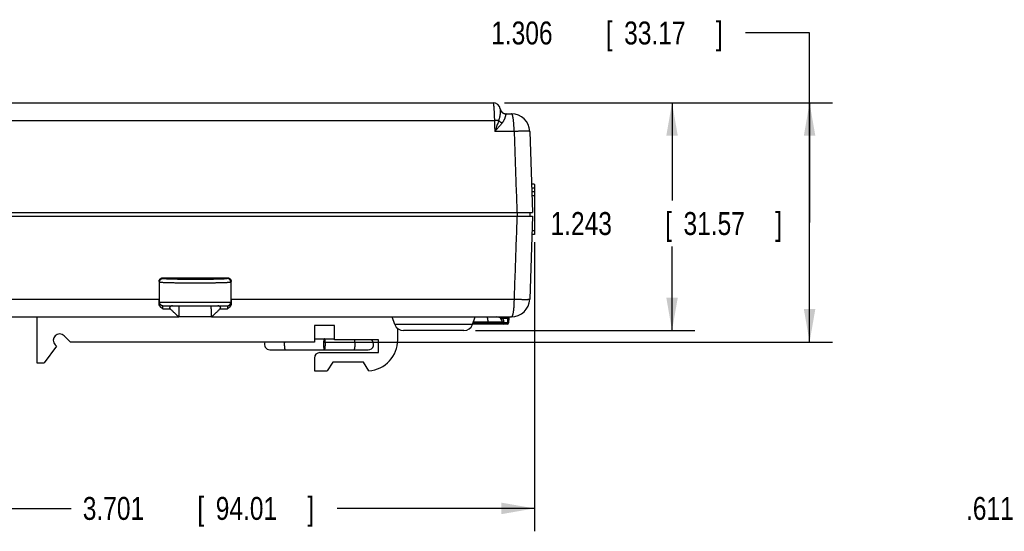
# Model space of a CAD drawing. Header units: inches. Extents: x 0 to 22, y 0 to 17.
# Tile 2 of 21: x 4 to 9.3, y 5.3 to 8.1. Entities that reach past the tile are written whole.
import ezdxf

# ---------------------------------------------------------------- set-up
doc = ezdxf.new("R2010")
doc.units = ezdxf.units.IN
doc.header["$LTSCALE"] = 1.21
doc.header["$MEASUREMENT"] = 0
doc.layers.get('0').update_dxf_attribs({"linetype": 'CONTINUOUS'})
doc.layers.add('DIMENSIONS', color=7, linetype='CONTINUOUS')
doc.styles.get("Standard").update_dxf_attribs({"font": 'txt', "width": 0.8})
doc.dimstyles.new('DIMSTYLE_1', dxfattribs={"dimtxt": 0.125, "dimasz": 0.18, "dimexe": 0.18, "dimexo": 0.0625, "dimgap": 0.09, "dimtad": 0, "dimtih": 1, "dimtoh": 1, "dimdec": 3, "dimzin": 4, "dimdsep": 46, "dimtxsty": 'STANDARD', "dimblk": '_FILLED', "dimblk1": '_FILLED', "dimblk2": '_FILLED', "dimcen": 0.09, "dimadec": 0, "dimazin": 0, "dimtp": 0.01, "dimtm": 0.01, "dimtfac": 1, "dimtdec": 3, "dimtofl": 0, "dimtmove": 0, "dimatfit": 3, "dimldrblk": '_FILLED', "dimfxl": 1, "dimtolj": 1, "dimtzin": 4, "dimarcsym": 0})

# ---------------------------------------------------------------- blocks, each defined once
blk = doc.blocks.new('_FILLED')
at = {"color": 0, "linetype": 'BYBLOCK'}
blk.add_solid([(0, 0), (-1, 0.174), (-1, -0.174)], dxfattribs=at)
blk = doc.blocks.new('*D0')
at = {"layer": 'DIMENSIONS', "color": 2, "linetype": 'CONTINUOUS'}
for p, q in [((3.0599, 6.8938), (3.0599, 5.3166)), ((6.7609, 6.8938), (6.7609, 5.3166)), ((3.0599, 5.4416), (4.2352, 5.4416)), ((6.7609, 5.4416), (5.6852, 5.4416))]:
    blk.add_line(p, q, dxfattribs=at)
at = {"layer": 'DIMENSIONS', "color": 2, "linetype": 'CONTINUOUS', "xscale": 0.18, "yscale": 0.18, "zscale": 0.18, "rotation": 180}
blk.add_blockref('_FILLED', (3.0599, 5.4416), dxfattribs=at)
at = {"layer": 'DIMENSIONS', "color": 2, "linetype": 'CONTINUOUS', "xscale": 0.18, "yscale": 0.18, "zscale": 0.18}
blk.add_blockref('_FILLED', (6.7609, 5.4416), dxfattribs=at)
at = {"layer": 'DIMENSIONS', "color": 2, "linetype": 'CONTINUOUS', "width": 0.8}
for s, p in [('3.701', (4.2977, 5.3791)), ('[', (4.9227, 5.3791)), ('94.01', (5.0227, 5.3791)), (']', (5.5227, 5.3791))]:
    blk.add_text(s, height=0.125, dxfattribs=at).set_placement(p)
blk = doc.blocks.new('*D1')
at = {"layer": 'DIMENSIONS', "color": 2, "linetype": 'CONTINUOUS'}
for p, q in [((6.5972, 7.6546), (7.6359, 7.6546)), ((7.5109, 7.6546), (7.5109, 7.1207)), ((7.5109, 6.4116), (7.5109, 6.8707)), ((6.4387, 6.4116), (7.6359, 6.4116))]:
    blk.add_line(p, q, dxfattribs=at)
at = {"layer": 'DIMENSIONS', "color": 2, "linetype": 'CONTINUOUS', "xscale": 0.18, "yscale": 0.18, "zscale": 0.18}
for p, rotation in [((7.5109, 7.6546), 90), ((7.5109, 6.4116), 270)]:
    blk.add_blockref('_FILLED', p, dxfattribs=dict(at, rotation=rotation))
at = {"layer": 'DIMENSIONS', "color": 2, "linetype": 'CONTINUOUS', "width": 0.8}
for s, p in [('1.243', (6.8484, 6.9332)), ('[', (7.4734, 6.9332)), ('31.57', (7.5734, 6.9332)), (']', (8.0734, 6.9332))]:
    blk.add_text(s, height=0.125, dxfattribs=at).set_placement(p)
blk = doc.blocks.new('*D2')
at = {"layer": 'DIMENSIONS', "color": 2, "linetype": 'CONTINUOUS'}
for p, q in [((8.2609, 8.0352), (7.9123, 8.0352)), ((8.2609, 7.0017), (8.2609, 8.0352)), ((6.5972, 7.6546), (8.3859, 7.6546)), ((8.2609, 7.6546), (8.2609, 7.0017)), ((8.2609, 6.3488), (8.2609, 7.0017)), ((5.6229, 6.3488), (8.3859, 6.3488))]:
    blk.add_line(p, q, dxfattribs=at)
at = {"layer": 'DIMENSIONS', "color": 2, "linetype": 'CONTINUOUS', "xscale": 0.18, "yscale": 0.18, "zscale": 0.18}
for p, rotation in [((8.2609, 7.6546), 90), ((8.2609, 6.3488), 270)]:
    blk.add_blockref('_FILLED', p, dxfattribs=dict(at, rotation=rotation))
at = {"layer": 'DIMENSIONS', "color": 2, "linetype": 'CONTINUOUS', "width": 0.8}
for s, p in [('[', (7.1498, 7.9727)), (']', (7.7498, 7.9727)), ('1.306', (6.5248, 7.9727)), ('33.17', (7.2498, 7.9727))]:
    blk.add_text(s, height=0.125, dxfattribs=at).set_placement(p)
blk = doc.blocks.new('*D8')
at = {"layer": 'DIMENSIONS', "color": 2, "linetype": 'CONTINUOUS'}
for p, q in [((11.4939, 6.943), (11.4939, 5.3166)), ((10.8831, 6.7216), (10.8831, 5.3166)), ((10.8831, 5.4416), (10.4014, 5.4416)), ((11.4939, 5.4416), (11.8539, 5.4416))]:
    blk.add_line(p, q, dxfattribs=at)
at = {"layer": 'DIMENSIONS', "color": 2, "linetype": 'CONTINUOUS', "xscale": 0.18, "yscale": 0.18, "zscale": 0.18}
blk.add_blockref('_FILLED', (10.8831, 5.4416), dxfattribs=at)
at = {"layer": 'DIMENSIONS', "color": 2, "linetype": 'CONTINUOUS', "xscale": 0.18, "yscale": 0.18, "zscale": 0.18, "rotation": 180}
blk.add_blockref('_FILLED', (11.4939, 5.4416), dxfattribs=at)
at = {"layer": 'DIMENSIONS', "color": 2, "linetype": 'CONTINUOUS', "width": 0.8}
for s, p in [('.611', (9.1139, 5.3791)), ('[', (9.6389, 5.3791)), ('15.51', (9.7389, 5.3791)), (']', (10.2389, 5.3791))]:
    blk.add_text(s, height=0.125, dxfattribs=at).set_placement(p)

msp = doc.modelspace()

# ---------------------------------------------------------------- linework, layer by layer
at = {"color": 7, "linetype": 'CONTINUOUS'}
for p, q in [((3.2861, 7.6546), (6.5347, 7.6546)), ((6.6057, 7.5946), (6.635, 7.5946)), ((3.2786, 7.5581), (6.5422, 7.5581)), ((6.6497, 7.4981), (6.5443, 7.4981)), ((6.735, 7.4981), (6.7504, 7.0566)), ((6.745, 7.2122), (6.757, 7.2122)), ((6.7609, 7.2083), (6.7609, 6.9366)), ((6.7609, 7.1886), (6.7458, 7.1886)), ((6.7609, 7.1689), (6.7465, 7.1689)), ((6.7472, 7.1492), (6.7609, 7.1492)), ((3.0704, 7.0566), (6.7504, 7.0566)), ((3.0704, 7.0366), (6.7504, 7.0366)), ((6.6672, 7.0566), (6.6672, 7.0366)), ((6.7504, 7.0366), (6.7346, 6.5831)), ((6.7354, 7.0566), (6.7354, 7.0366)), ((6.7609, 6.9366), (6.7469, 6.9366)), ((6.7609, 6.9563), (6.7476, 6.9563)), ((4.7138, 6.6793), (4.7163, 6.6767)), ((4.7138, 6.6793), (4.7139, 6.5831)), ((4.7163, 6.5666), (4.7163, 6.6767)), ((4.7337, 6.6993), (4.7363, 6.6967)), ((5.1045, 6.6767), (5.107, 6.6793)), ((5.1045, 6.6767), (5.1045, 6.5666)), ((5.1069, 6.5831), (5.107, 6.6793)), ((3.1716, 6.5831), (4.7139, 6.5831)), ((4.7145, 6.5666), (5.1042, 6.5666)), ((5.1045, 6.5666), (5.1063, 6.5666)), ((5.1069, 6.5831), (6.6492, 6.5831)), ((4.7341, 6.5311), (4.7737, 6.5311)), ((4.7345, 6.5466), (5.0863, 6.5466)), ((5.0471, 6.5311), (5.0867, 6.5311)), ((3.1862, 6.4866), (4.8213, 6.4866)), ((4.0469, 6.4866), (4.0469, 6.2366)), ((4.9994, 6.4866), (4.8214, 6.4866)), ((4.9995, 6.4866), (6.6346, 6.4866)), ((5.9995, 6.4448), (5.9846, 6.4866)), ((6.4233, 6.4448), (5.9995, 6.4448)), ((6.4233, 6.4448), (6.4382, 6.4866)), ((6.6128, 6.4466), (6.4239, 6.4466)), ((6.586, 6.4535), (6.4264, 6.4535)), ((6.5859, 6.4572), (6.4277, 6.4572)), ((6.5061, 6.4572), (6.5061, 6.4535)), ((6.5847, 6.4798), (6.5847, 6.4866)), ((6.5847, 6.4798), (6.6133, 6.4798)), ((6.5859, 6.4572), (6.586, 6.4535)), ((6.5929, 6.4572), (6.593, 6.4535)), ((6.6128, 6.4535), (6.593, 6.4535)), ((6.593, 6.4466), (6.593, 6.4535)), ((6.6133, 6.4798), (6.6128, 6.4535)), ((6.6128, 6.4466), (6.6128, 6.4535)), ((6.6133, 6.4798), (6.6133, 6.4866)), ((6.6203, 6.4798), (6.6198, 6.4535)), ((5.6704, 6.4386), (5.5604, 6.4386)), ((5.5604, 6.4386), (5.5604, 6.3488)), ((5.6704, 6.3616), (5.6704, 6.4386)), ((6.0154, 6.3616), (6.0154, 6.4226)), ((6.3762, 6.4116), (6.0466, 6.4116)), ((4.2314, 6.3488), (4.1966, 6.3836)), ((5.5604, 6.3488), (4.2314, 6.3488)), ((5.5604, 6.3661), (5.6704, 6.3661)), ((5.9104, 6.3616), (5.6704, 6.3616)), ((5.9104, 6.2916), (5.9104, 6.3616)), ((4.155, 6.3262), (4.0869, 6.2366)), ((4.1472, 6.3341), (4.155, 6.3262)), ((5.3179, 6.3071), (5.8542, 6.3071)), ((5.5904, 6.2916), (5.9104, 6.2916)), ((4.0469, 6.2366), (4.0869, 6.2366)), ((5.5604, 6.2616), (5.5604, 6.1916)), ((5.6604, 6.2396), (5.6304, 6.1916)), ((5.8284, 6.2396), (5.6604, 6.2396)), ((5.8581, 6.1921), (5.8284, 6.2396)), ((5.5604, 6.1916), (5.6304, 6.1916))]:
    msp.add_line(p, q, dxfattribs=at)
for centre, radius, start, end in [((6.5347, 7.6146), 0.04, 9.403, 90), ((6.6057, 7.6266), 0.032, 189.8327, 269.9999), ((6.635, 7.4946), 0.1, 2, 90), ((6.757, 7.2083), 0.00394, 0, 90), ((6.6346, 6.5866), 0.1, 270, 358), ((6.0466, 6.4616), 0.05, 199.6538, 270), ((6.3762, 6.4616), 0.05, 270, 340.3462), ((6.5559, 6.4566), 0.03, 1, 90.0002), ((6.593, 6.4536), 0.007, 181, 270), ((6.6128, 6.4536), 0.007, 270, 359), ((6.6273, 6.4796), 0.007, 90, 179), ((4.1719, 6.3588), 0.035, 45, 225), ((5.3178, 6.3366), 0.0295, 155.5607, 270), ((5.8543, 6.3366), 0.0295, 270, 57.9362), ((5.8454, 6.3616), 0.17, 274.2853, 360), ((5.5904, 6.2616), 0.03, 90, 180)]:
    msp.add_arc(centre, radius, start, end, dxfattribs=at)
for points, knots in [([(6.5347, 7.6546), (6.5348, 7.6546), (6.5352, 7.6543), (6.5355, 7.6535), (6.5359, 7.6523), (6.5363, 7.6506), (6.5367, 7.6484), (6.5371, 7.6458), (6.5375, 7.6428), (6.5379, 7.6393), (6.5383, 7.6354), (6.5387, 7.6311), (6.5391, 7.6264), (6.5395, 7.6214), (6.5398, 7.6161), (6.5402, 7.6105), (6.5405, 7.6045), (6.5408, 7.5984), (6.5411, 7.592), (6.5414, 7.5855), (6.5416, 7.5788), (6.5418, 7.572), (6.542, 7.5651), (6.5421, 7.5604), (6.5422, 7.5581)], [0, 0, 0, 0, 0.00475, 0.013344, 0.026552, 0.044485, 0.067118, 0.094369, 0.126123, 0.16224, 0.202558, 0.246896, 0.295053, 0.346815, 0.401937, 0.460146, 0.52115, 0.584644, 0.650319, 0.717858, 0.786934, 0.85721, 0.928349, 1, 1, 1, 1]), ([(6.5741, 7.6212), (6.5742, 7.621), (6.5742, 7.6205), (6.5742, 7.6196), (6.5742, 7.6182), (6.5742, 7.6164), (6.5742, 7.6141), (6.5742, 7.6113), (6.5741, 7.608), (6.5739, 7.6043), (6.5737, 7.6001), (6.5733, 7.5956), (6.5728, 7.5907), (6.5722, 7.5855), (6.5713, 7.5801), (6.5702, 7.5746), (6.5689, 7.5691), (6.5673, 7.5638), (6.566, 7.5603), (6.5654, 7.5586)], [0, 0, 0, 0, 0.007272, 0.021788, 0.043607, 0.07277, 0.10934, 0.153349, 0.204715, 0.263223, 0.328595, 0.400409, 0.477981, 0.560541, 0.646967, 0.735745, 0.82533, 0.914087, 1, 1, 1, 1]), ([(6.5741, 7.6212), (6.5743, 7.6202), (6.5747, 7.6182), (6.5756, 7.6154), (6.5768, 7.6126), (6.5782, 7.61), (6.5798, 7.6075), (6.5817, 7.6052), (6.5838, 7.6031), (6.586, 7.6011), (6.5885, 7.5994), (6.5911, 7.5979), (6.5938, 7.5967), (6.5966, 7.5957), (6.5995, 7.595), (6.6025, 7.5946), (6.6044, 7.5945), (6.6054, 7.5945)], [0, 0, 0, 0, 0.066591, 0.133204, 0.199824, 0.266451, 0.333087, 0.399733, 0.466389, 0.533056, 0.599734, 0.666424, 0.733124, 0.799833, 0.866551, 0.933275, 1, 1, 1, 1]), ([(6.6054, 7.5945), (6.6053, 7.5942), (6.6051, 7.5937), (6.6048, 7.5926), (6.6045, 7.591), (6.6041, 7.589), (6.6036, 7.5865), (6.6029, 7.5837), (6.6021, 7.5806), (6.6011, 7.5771), (6.5999, 7.5733), (6.5985, 7.5694), (6.5968, 7.5652), (6.5949, 7.561), (6.5927, 7.5567), (6.5902, 7.5524), (6.5874, 7.5482), (6.5854, 7.5455), (6.5844, 7.5442)], [0, 0, 0, 0, 0.012537, 0.033408, 0.062633, 0.100071, 0.145396, 0.198114, 0.257685, 0.323537, 0.395121, 0.471891, 0.553208, 0.638267, 0.726243, 0.816343, 0.90779, 1, 1, 1, 1]), ([(6.6057, 7.5946), (6.6056, 7.5946), (6.6056, 7.5946), (6.6055, 7.5945), (6.6055, 7.5945), (6.6054, 7.5945)], [0, 0, 0, 0, 0.288947, 0.607368, 1, 1, 1, 1]), ([(6.6497, 7.4981), (6.6497, 7.5004), (6.6496, 7.5051), (6.6495, 7.512), (6.6493, 7.5188), (6.649, 7.5255), (6.6486, 7.532), (6.6482, 7.5384), (6.6477, 7.5445), (6.6472, 7.5505), (6.6466, 7.5561), (6.6459, 7.5614), (6.6452, 7.5664), (6.6445, 7.5711), (6.6437, 7.5754), (6.6428, 7.5793), (6.642, 7.5828), (6.6411, 7.5859), (6.6401, 7.5885), (6.6392, 7.5907), (6.6382, 7.5924), (6.6372, 7.5936), (6.6362, 7.5944), (6.6354, 7.5946), (6.635, 7.5946)], [0, 0, 0, 0, 0.069889, 0.139297, 0.20792, 0.27542, 0.341439, 0.405657, 0.467784, 0.527525, 0.584603, 0.638748, 0.689715, 0.737273, 0.781217, 0.82136, 0.857547, 0.889656, 0.917607, 0.941382, 0.96106, 0.976889, 0.989456, 1, 1, 1, 1]), ([(6.5654, 7.5586), (6.5646, 7.5586), (6.5629, 7.5586), (6.5603, 7.5585), (6.5576, 7.5585), (6.5547, 7.5584), (6.5517, 7.5584), (6.5486, 7.5583), (6.5454, 7.5582), (6.5433, 7.5582), (6.5422, 7.5581)], [0, 0, 0, 0, 0.103512, 0.214834, 0.333157, 0.45767, 0.587524, 0.721829, 0.859668, 1, 1, 1, 1]), ([(6.5422, 7.5581), (6.5424, 7.5515), (6.5429, 7.5381), (6.5436, 7.5181), (6.5441, 7.5048), (6.5443, 7.4981)], [0, 0, 0, 0, 0.333316, 0.666649, 1, 1, 1, 1]), ([(6.5654, 7.5586), (6.5643, 7.555), (6.562, 7.5476), (6.5581, 7.5362), (6.5538, 7.524), (6.5492, 7.5112), (6.5459, 7.5025), (6.5443, 7.4981)], [0, 0, 0, 0, 0.173376, 0.362781, 0.566184, 0.7801, 1, 1, 1, 1]), ([(6.5844, 7.5442), (6.5829, 7.5423), (6.5798, 7.5384), (6.5748, 7.5324), (6.5694, 7.526), (6.5636, 7.5194), (6.5574, 7.5124), (6.5509, 7.5053), (6.5465, 7.5005), (6.5443, 7.4981)], [0, 0, 0, 0, 0.117416, 0.245175, 0.382344, 0.528024, 0.680769, 0.838713, 1, 1, 1, 1]), ([(6.5654, 7.5586), (6.5659, 7.558), (6.567, 7.5567), (6.5688, 7.5549), (6.5707, 7.5532), (6.5727, 7.5515), (6.5749, 7.5498), (6.5771, 7.5483), (6.5795, 7.5468), (6.5819, 7.5454), (6.5836, 7.5446), (6.5844, 7.5442)], [0, 0, 0, 0, 0.100993, 0.205875, 0.314091, 0.425085, 0.53826, 0.652989, 0.768622, 0.884498, 1, 1, 1, 1]), ([(6.735, 7.4981), (6.735, 7.4982), (6.7345, 7.4984), (6.7338, 7.4985), (6.7325, 7.4987), (6.7308, 7.4988), (6.7285, 7.499), (6.7258, 7.4991), (6.7226, 7.4991), (6.719, 7.4992), (6.715, 7.4992), (6.7105, 7.4992), (6.7057, 7.4992), (6.7005, 7.4992), (6.695, 7.4991), (6.6892, 7.4991), (6.6831, 7.499), (6.6768, 7.4988), (6.6702, 7.4987), (6.6635, 7.4985), (6.6566, 7.4983), (6.652, 7.4982), (6.6497, 7.4981)], [0, 0, 0, 0, 0.003878, 0.013088, 0.028022, 0.04868, 0.074987, 0.10682, 0.144027, 0.186423, 0.233797, 0.28591, 0.342502, 0.403287, 0.467958, 0.536189, 0.607635, 0.681936, 0.758716, 0.837587, 0.918151, 1, 1, 1, 1]), ([(6.6497, 7.4981), (6.6514, 7.4491), (6.6548, 7.351), (6.66, 7.2039), (6.6635, 7.1057), (6.6652, 7.0566)], [0, 0, 0, 0, 0.333049, 0.666382, 1, 1, 1, 1]), ([(6.6652, 7.0366), (6.6634, 6.9862), (6.6599, 6.8854), (6.6546, 6.7342), (6.651, 6.6335), (6.6492, 6.5831)], [0, 0, 0, 0, 0.333573, 0.666906, 1, 1, 1, 1]), ([(4.7138, 6.6793), (4.7138, 6.68), (4.7138, 6.6814), (4.7142, 6.6834), (4.7147, 6.6855), (4.7155, 6.6874), (4.7164, 6.6893), (4.7176, 6.6911), (4.7189, 6.6927), (4.7203, 6.6942), (4.722, 6.6955), (4.7237, 6.6966), (4.7256, 6.6976), (4.7276, 6.6983), (4.7296, 6.6989), (4.7316, 6.6992), (4.733, 6.6993), (4.7337, 6.6993)], [0, 0, 0, 0, 0.066668, 0.133632, 0.200521, 0.26702, 0.333719, 0.400619, 0.467346, 0.533717, 0.600405, 0.667213, 0.733774, 0.800109, 0.866812, 0.933565, 1, 1, 1, 1]), ([(4.7163, 6.6767), (4.7163, 6.6774), (4.7164, 6.6788), (4.7167, 6.6809), (4.7173, 6.6829), (4.718, 6.6849), (4.719, 6.6867), (4.7201, 6.6885), (4.7214, 6.6901), (4.7229, 6.6916), (4.7245, 6.6929), (4.7263, 6.6941), (4.7282, 6.695), (4.7301, 6.6958), (4.7321, 6.6963), (4.7342, 6.6966), (4.7356, 6.6967), (4.7363, 6.6967)], [0, 0, 0, 0, 0.066655, 0.133314, 0.199977, 0.266645, 0.333316, 0.399989, 0.466663, 0.533338, 0.600013, 0.666686, 0.733357, 0.800024, 0.866687, 0.933346, 1, 1, 1, 1]), ([(4.7163, 6.6767), (4.7165, 6.6766), (4.7172, 6.6764), (4.7186, 6.6761), (4.7207, 6.6759), (4.7234, 6.6756), (4.7269, 6.6754), (4.731, 6.6751), (4.7358, 6.6748), (4.7412, 6.6746), (4.7473, 6.6744), (4.7539, 6.6741), (4.7612, 6.6739), (4.7689, 6.6737), (4.7772, 6.6735), (4.786, 6.6733), (4.7952, 6.6732), (4.8049, 6.673), (4.8149, 6.6729), (4.8253, 6.6727), (4.836, 6.6726), (4.8469, 6.6725), (4.8581, 6.6725), (4.8695, 6.6724), (4.881, 6.6723), (4.8927, 6.6723), (4.9044, 6.6723), (4.9161, 6.6723), (4.9278, 6.6723), (4.9394, 6.6723), (4.9509, 6.6724), (4.9623, 6.6725), (4.9735, 6.6725), (4.9845, 6.6726), (4.9952, 6.6727), (5.0056, 6.6729), (5.0156, 6.673), (5.0252, 6.6732), (5.0345, 6.6733), (5.0433, 6.6735), (5.0515, 6.6737), (5.0593, 6.6739), (5.0665, 6.6741), (5.0732, 6.6744), (5.0792, 6.6746), (5.0847, 6.6748), (5.0895, 6.6751), (5.0936, 6.6754), (5.0971, 6.6756), (5.0998, 6.6759), (5.1019, 6.6761), (5.1033, 6.6764), (5.104, 6.6766), (5.1042, 6.6767)], [0, 0, 0, 0, 0.001853, 0.005464, 0.010865, 0.018047, 0.026989, 0.037664, 0.050035, 0.064059, 0.079684, 0.096849, 0.115486, 0.135522, 0.156891, 0.17952, 0.203322, 0.228203, 0.254079, 0.280857, 0.308434, 0.336702, 0.36556, 0.394911, 0.424648, 0.454657, 0.484826, 0.515049, 0.545218, 0.57523, 0.604976, 0.634338, 0.663206, 0.691482, 0.719068, 0.745855, 0.771739, 0.796629, 0.820437, 0.843073, 0.864449, 0.884491, 0.903133, 0.920303, 0.935932, 0.94996, 0.962333, 0.97301, 0.981954, 0.989136, 0.994537, 0.998148, 1, 1, 1, 1]), ([(4.7337, 6.6993), (4.773, 6.6993), (4.8515, 6.6993), (4.9693, 6.6993), (5.0478, 6.6993), (5.0871, 6.6993)], [0, 0, 0, 0, 0.333328, 0.666672, 1, 1, 1, 1]), ([(4.7363, 6.6967), (4.7365, 6.6966), (4.7371, 6.6964), (4.7384, 6.6961), (4.7403, 6.6959), (4.7429, 6.6956), (4.7461, 6.6953), (4.7499, 6.6951), (4.7543, 6.6948), (4.7593, 6.6946), (4.7649, 6.6943), (4.7711, 6.6941), (4.7778, 6.6939), (4.7849, 6.6937), (4.7926, 6.6935), (4.8007, 6.6933), (4.8092, 6.6931), (4.8181, 6.693), (4.8273, 6.6928), (4.8369, 6.6927), (4.8467, 6.6926), (4.8568, 6.6925), (4.867, 6.6924), (4.8775, 6.6924), (4.888, 6.6923), (4.8987, 6.6923), (4.9094, 6.6923), (4.92, 6.6923), (4.9307, 6.6923), (4.9413, 6.6924), (4.9517, 6.6924), (4.962, 6.6925), (4.9721, 6.6926), (4.982, 6.6927), (4.9916, 6.6928), (5.0009, 6.6929), (5.0099, 6.6931), (5.0184, 6.6933), (5.0266, 6.6934), (5.0343, 6.6936), (5.0416, 6.6938), (5.0483, 6.6941), (5.0546, 6.6943), (5.0602, 6.6945), (5.0654, 6.6948), (5.0699, 6.695), (5.0738, 6.6953), (5.0771, 6.6955), (5.0798, 6.6958), (5.0819, 6.696), (5.0833, 6.6964), (5.0841, 6.6965), (5.0843, 6.6967)], [0, 0, 0, 0, 0.001947, 0.00568, 0.011251, 0.01866, 0.027879, 0.038872, 0.051609, 0.066053, 0.082151, 0.09983, 0.119009, 0.139619, 0.161597, 0.18486, 0.209312, 0.234858, 0.261411, 0.288872, 0.317129, 0.346069, 0.375589, 0.405582, 0.435932, 0.466523, 0.497238, 0.527962, 0.558581, 0.58898, 0.619042, 0.64865, 0.677694, 0.706073, 0.733676, 0.760389, 0.786109, 0.810746, 0.834212, 0.856413, 0.877258, 0.896672, 0.914592, 0.930969, 0.945721, 0.958737, 0.969968, 0.97946, 0.987223, 0.993221, 0.997373, 1, 1, 1, 1]), ([(5.0843, 6.6967), (5.0847, 6.697), (5.0854, 6.6975), (5.0862, 6.6984), (5.0868, 6.699), (5.0871, 6.6993)], [0, 0, 0, 0, 0.353996, 0.676994, 1, 1, 1, 1]), ([(5.1045, 6.6767), (5.1045, 6.6774), (5.1044, 6.6788), (5.1041, 6.6809), (5.1035, 6.6829), (5.1028, 6.6849), (5.1018, 6.6868), (5.1007, 6.6885), (5.0993, 6.6902), (5.0978, 6.6917), (5.0962, 6.693), (5.0944, 6.6941), (5.0925, 6.6951), (5.0906, 6.6958), (5.0885, 6.6963), (5.0864, 6.6967), (5.085, 6.6967), (5.0843, 6.6967)], [0, 0, 0, 0, 0.066659, 0.133323, 0.199991, 0.266662, 0.333335, 0.400011, 0.466686, 0.533362, 0.600036, 0.666707, 0.733376, 0.80004, 0.866699, 0.933353, 1, 1, 1, 1]), ([(5.0871, 6.6993), (5.0878, 6.6993), (5.0892, 6.6992), (5.0912, 6.6989), (5.0932, 6.6983), (5.0952, 6.6976), (5.0971, 6.6966), (5.0988, 6.6955), (5.1004, 6.6942), (5.1019, 6.6927), (5.1032, 6.6911), (5.1044, 6.6893), (5.1053, 6.6874), (5.1061, 6.6855), (5.1066, 6.6834), (5.107, 6.6814), (5.107, 6.68), (5.107, 6.6793)], [0, 0, 0, 0, 0.066435, 0.133188, 0.19989, 0.266225, 0.332786, 0.399594, 0.466281, 0.532653, 0.59938, 0.66628, 0.73298, 0.799478, 0.866367, 0.933332, 1, 1, 1, 1]), ([(4.714, 6.5579), (4.7139, 6.56), (4.7139, 6.5641), (4.7139, 6.5704), (4.7139, 6.5768), (4.7139, 6.581), (4.7139, 6.5831)], [0, 0, 0, 0, 0.245524, 0.494715, 0.746554, 1, 1, 1, 1]), ([(4.714, 6.5579), (4.714, 6.5585), (4.714, 6.5596), (4.7141, 6.5612), (4.7141, 6.5626), (4.7142, 6.5638), (4.7142, 6.5648), (4.7143, 6.5655), (4.7144, 6.5661), (4.7144, 6.5664), (4.7145, 6.5666), (4.7145, 6.5666)], [0, 0, 0, 0, 0.199605, 0.380474, 0.540492, 0.677886, 0.791645, 0.881158, 0.945766, 0.98505, 1, 1, 1, 1]), ([(4.7341, 6.5311), (4.7332, 6.5317), (4.7313, 6.5328), (4.7286, 6.5346), (4.726, 6.5364), (4.7237, 6.5383), (4.7216, 6.5403), (4.7198, 6.5423), (4.7182, 6.5444), (4.7169, 6.5466), (4.7158, 6.5488), (4.715, 6.5511), (4.7144, 6.5533), (4.7141, 6.5556), (4.714, 6.5571), (4.714, 6.5579)], [0, 0, 0, 0, 0.094343, 0.187019, 0.276703, 0.361998, 0.441976, 0.518195, 0.592902, 0.66631, 0.736898, 0.804588, 0.870222, 0.935044, 1, 1, 1, 1]), ([(4.7345, 6.5466), (4.7338, 6.5466), (4.7324, 6.5467), (4.7303, 6.547), (4.7283, 6.5476), (4.7264, 6.5483), (4.7245, 6.5493), (4.7227, 6.5504), (4.7211, 6.5517), (4.7196, 6.5532), (4.7183, 6.5549), (4.7172, 6.5566), (4.7162, 6.5585), (4.7155, 6.5604), (4.7149, 6.5625), (4.7146, 6.5645), (4.7145, 6.5659), (4.7145, 6.5666)], [0, 0, 0, 0, 0.066655, 0.133311, 0.199967, 0.266625, 0.333285, 0.399947, 0.466612, 0.533278, 0.599947, 0.666619, 0.733292, 0.799968, 0.866644, 0.933322, 1, 1, 1, 1]), ([(4.7342, 6.5467), (4.7335, 6.5468), (4.7321, 6.547), (4.7301, 6.5476), (4.7282, 6.5483), (4.7263, 6.5493), (4.7245, 6.5504), (4.7229, 6.5517), (4.7214, 6.5532), (4.7201, 6.5549), (4.719, 6.5566), (4.718, 6.5585), (4.7173, 6.5604), (4.7167, 6.5625), (4.7164, 6.5645), (4.7163, 6.5659), (4.7163, 6.5666)], [0, 0, 0, 0, 0.071416, 0.142833, 0.214252, 0.285672, 0.357095, 0.42852, 0.499948, 0.571378, 0.642811, 0.714246, 0.785682, 0.857121, 0.92856, 1, 1, 1, 1]), ([(5.0863, 6.5466), (5.087, 6.5466), (5.0884, 6.5467), (5.0905, 6.547), (5.0925, 6.5476), (5.0944, 6.5483), (5.0963, 6.5493), (5.0981, 6.5504), (5.0997, 6.5517), (5.1012, 6.5532), (5.1025, 6.5549), (5.1036, 6.5566), (5.1046, 6.5585), (5.1053, 6.5604), (5.1059, 6.5625), (5.1062, 6.5645), (5.1063, 6.5659), (5.1063, 6.5666)], [0, 0, 0, 0, 0.066655, 0.133311, 0.199968, 0.266626, 0.333286, 0.399948, 0.466612, 0.533279, 0.599948, 0.666619, 0.733293, 0.799968, 0.866644, 0.933322, 1, 1, 1, 1]), ([(5.0864, 6.5467), (5.0871, 6.5468), (5.0885, 6.547), (5.0906, 6.5475), (5.0925, 6.5483), (5.0944, 6.5492), (5.0962, 6.5504), (5.0978, 6.5517), (5.0993, 6.5532), (5.1007, 6.5548), (5.1018, 6.5566), (5.1028, 6.5584), (5.1035, 6.5604), (5.1041, 6.5624), (5.1044, 6.5645), (5.1045, 6.5659), (5.1045, 6.5666)], [0, 0, 0, 0, 0.071416, 0.142833, 0.214252, 0.285672, 0.357095, 0.42852, 0.499948, 0.571378, 0.642811, 0.714245, 0.785682, 0.857121, 0.92856, 1, 1, 1, 1]), ([(5.1068, 6.5579), (5.1068, 6.5571), (5.1067, 6.5556), (5.1064, 6.5533), (5.1058, 6.5511), (5.105, 6.5488), (5.1039, 6.5466), (5.1025, 6.5444), (5.1009, 6.5422), (5.0991, 6.5402), (5.0971, 6.5383), (5.0947, 6.5364), (5.0922, 6.5346), (5.0895, 6.5328), (5.0876, 6.5316), (5.0867, 6.5311)], [0, 0, 0, 0, 0.065121, 0.130143, 0.195998, 0.263915, 0.334722, 0.408347, 0.48333, 0.559871, 0.639951, 0.724929, 0.814026, 0.906077, 1, 1, 1, 1]), ([(5.1063, 6.5666), (5.1063, 6.5666), (5.1064, 6.5664), (5.1064, 6.5661), (5.1065, 6.5655), (5.1066, 6.5648), (5.1066, 6.5638), (5.1067, 6.5626), (5.1067, 6.5612), (5.1068, 6.5596), (5.1068, 6.5585), (5.1068, 6.5579)], [0, 0, 0, 0, 0.015042, 0.054508, 0.119246, 0.208847, 0.322683, 0.460037, 0.619849, 0.800504, 1, 1, 1, 1]), ([(5.1069, 6.5831), (5.1069, 6.581), (5.1069, 6.5768), (5.1069, 6.5704), (5.1069, 6.5641), (5.1068, 6.56), (5.1068, 6.5579)], [0, 0, 0, 0, 0.253446, 0.505285, 0.754475, 1, 1, 1, 1]), ([(6.6492, 6.5831), (6.6492, 6.5808), (6.6492, 6.5762), (6.649, 6.5693), (6.6488, 6.5625), (6.6485, 6.5558), (6.6482, 6.5492), (6.6478, 6.5429), (6.6473, 6.5367), (6.6468, 6.5308), (6.6462, 6.5252), (6.6455, 6.5198), (6.6448, 6.5148), (6.6441, 6.5101), (6.6433, 6.5058), (6.6424, 6.5019), (6.6415, 6.4985), (6.6406, 6.4954), (6.6397, 6.4928), (6.6387, 6.4906), (6.6378, 6.4889), (6.6368, 6.4876), (6.6357, 6.4868), (6.635, 6.4866), (6.6346, 6.4866)], [0, 0, 0, 0, 0.069962, 0.139431, 0.208073, 0.275558, 0.341565, 0.40578, 0.467899, 0.527632, 0.584699, 0.638835, 0.689793, 0.737343, 0.781277, 0.821412, 0.85759, 0.889691, 0.917635, 0.941404, 0.961076, 0.9769, 0.989462, 1, 1, 1, 1]), ([(6.6492, 6.5831), (6.6516, 6.5831), (6.6562, 6.5829), (6.663, 6.5827), (6.6697, 6.5826), (6.6762, 6.5824), (6.6825, 6.5823), (6.6886, 6.5822), (6.6944, 6.5821), (6.6999, 6.5821), (6.7051, 6.582), (6.71, 6.582), (6.7144, 6.582), (6.7185, 6.5821), (6.7221, 6.5821), (6.7253, 6.5822), (6.7281, 6.5823), (6.7303, 6.5824), (6.7321, 6.5825), (6.7334, 6.5827), (6.7341, 6.5829), (6.7346, 6.583), (6.7346, 6.5831)], [0, 0, 0, 0, 0.081289, 0.161429, 0.239991, 0.316494, 0.390472, 0.46164, 0.529725, 0.594415, 0.655375, 0.712251, 0.764698, 0.812397, 0.855073, 0.892515, 0.924544, 0.951012, 0.971799, 0.986829, 0.9961, 1, 1, 1, 1]), ([(4.7341, 6.5311), (4.7341, 6.5314), (4.7341, 6.5322), (4.734, 6.5334), (4.734, 6.5346), (4.734, 6.5358), (4.734, 6.5371), (4.734, 6.5383), (4.734, 6.5396), (4.7341, 6.5407), (4.7341, 6.5419), (4.7341, 6.5429), (4.7342, 6.5438), (4.7342, 6.5446), (4.7343, 6.5453), (4.7343, 6.5459), (4.7344, 6.5463), (4.7344, 6.5465), (4.7345, 6.5466), (4.7345, 6.5466)], [0, 0, 0, 0, 0.070413, 0.145397, 0.223771, 0.304271, 0.3856, 0.466457, 0.545549, 0.621613, 0.69343, 0.759844, 0.819788, 0.872296, 0.91653, 0.951788, 0.977536, 0.993472, 1, 1, 1, 1]), ([(4.7862, 6.5466), (4.7856, 6.5466), (4.7843, 6.5465), (4.7823, 6.5462), (4.7804, 6.5456), (4.7786, 6.5448), (4.777, 6.544), (4.7756, 6.5431), (4.7745, 6.5422), (4.7735, 6.5413), (4.7727, 6.5403), (4.7721, 6.5395), (4.7717, 6.5386), (4.7714, 6.5378), (4.7713, 6.5369), (4.7712, 6.5361), (4.7713, 6.5352), (4.7715, 6.5344), (4.7718, 6.5336), (4.7723, 6.5327), (4.7729, 6.5319), (4.7734, 6.5313), (4.7737, 6.5311)], [0, 0, 0, 0, 0.074666, 0.153719, 0.233652, 0.31062, 0.380978, 0.444434, 0.501861, 0.553728, 0.599837, 0.641121, 0.678383, 0.712467, 0.744736, 0.776945, 0.809776, 0.843485, 0.878274, 0.915421, 0.955883, 1, 1, 1, 1]), ([(4.7737, 6.5311), (4.7757, 6.5291), (4.7795, 6.5253), (4.7851, 6.5199), (4.7903, 6.5149), (4.795, 6.5104), (4.7992, 6.5063), (4.803, 6.5027), (4.8064, 6.4994), (4.8095, 6.4966), (4.8121, 6.4942), (4.8144, 6.4922), (4.8163, 6.4905), (4.8179, 6.4891), (4.8192, 6.488), (4.8201, 6.4873), (4.8208, 6.4868), (4.8212, 6.4866), (4.8213, 6.4866)], [0, 0, 0, 0, 0.12954, 0.249127, 0.358652, 0.458471, 0.548734, 0.629475, 0.701153, 0.764197, 0.818877, 0.86565, 0.905014, 0.93719, 0.962463, 0.981206, 0.993614, 1, 1, 1, 1]), ([(4.8224, 6.5466), (4.8223, 6.54), (4.8221, 6.5266), (4.8217, 6.5066), (4.8215, 6.4933), (4.8214, 6.4866)], [0, 0, 0, 0, 0.332869, 0.666206, 1, 1, 1, 1]), ([(4.9994, 6.4866), (4.9993, 6.4933), (4.9991, 6.5066), (4.9987, 6.5266), (4.9985, 6.54), (4.9984, 6.5466)], [0, 0, 0, 0, 0.333794, 0.667131, 1, 1, 1, 1]), ([(4.9995, 6.4866), (4.9996, 6.4866), (5, 6.4868), (5.0007, 6.4873), (5.0016, 6.488), (5.0029, 6.4891), (5.0045, 6.4905), (5.0064, 6.4922), (5.0087, 6.4942), (5.0113, 6.4966), (5.0144, 6.4994), (5.0178, 6.5027), (5.0216, 6.5063), (5.0258, 6.5104), (5.0305, 6.5149), (5.0357, 6.5199), (5.0413, 6.5253), (5.0451, 6.5291), (5.0471, 6.5311)], [0, 0, 0, 0, 0.006386, 0.018794, 0.037537, 0.06281, 0.094986, 0.13435, 0.181123, 0.235803, 0.298847, 0.370525, 0.451266, 0.541529, 0.641348, 0.750873, 0.87046, 1, 1, 1, 1]), ([(5.0471, 6.5311), (5.0474, 6.5313), (5.0479, 6.5319), (5.0485, 6.5327), (5.0489, 6.5335), (5.0493, 6.5343), (5.0495, 6.535), (5.0496, 6.5358), (5.0496, 6.5366), (5.0495, 6.5373), (5.0493, 6.5381), (5.0489, 6.5389), (5.0485, 6.5398), (5.0478, 6.5406), (5.047, 6.5415), (5.0461, 6.5424), (5.0449, 6.5433), (5.0436, 6.5441), (5.042, 6.545), (5.0402, 6.5457), (5.0383, 6.5462), (5.0364, 6.5465), (5.0352, 6.5466), (5.0346, 6.5466)], [0, 0, 0, 0, 0.04318, 0.082506, 0.118258, 0.151156, 0.182175, 0.211784, 0.24098, 0.270674, 0.301868, 0.335832, 0.373344, 0.414706, 0.460718, 0.511967, 0.568368, 0.630633, 0.699459, 0.774277, 0.851542, 0.927847, 1, 1, 1, 1]), ([(5.0863, 6.5466), (5.0863, 6.5466), (5.0864, 6.5465), (5.0864, 6.5463), (5.0865, 6.5459), (5.0865, 6.5453), (5.0866, 6.5446), (5.0866, 6.5438), (5.0867, 6.5429), (5.0867, 6.5419), (5.0867, 6.5407), (5.0868, 6.5396), (5.0868, 6.5383), (5.0868, 6.5371), (5.0868, 6.5358), (5.0868, 6.5346), (5.0867, 6.5334), (5.0867, 6.5322), (5.0867, 6.5314), (5.0867, 6.5311)], [0, 0, 0, 0, 0.006526, 0.022459, 0.048203, 0.083455, 0.127688, 0.180206, 0.240162, 0.306579, 0.378368, 0.454368, 0.533391, 0.614206, 0.695538, 0.776077, 0.854504, 0.929549, 1, 1, 1, 1]), ([(6.4999, 6.4866), (6.5001, 6.4866), (6.5006, 6.4865), (6.5011, 6.4861), (6.5017, 6.4855), (6.5022, 6.4846), (6.5027, 6.4835), (6.5032, 6.4822), (6.5037, 6.4806), (6.5041, 6.4789), (6.5045, 6.477), (6.5049, 6.4749), (6.5052, 6.4727), (6.5055, 6.4703), (6.5057, 6.4678), (6.5059, 6.4652), (6.506, 6.4626), (6.5061, 6.4599), (6.5061, 6.4581), (6.5061, 6.4572)], [0, 0, 0, 0, 0.018616, 0.040299, 0.067006, 0.099682, 0.138692, 0.184082, 0.235709, 0.293301, 0.35649, 0.424835, 0.497835, 0.574936, 0.655541, 0.739019, 0.824712, 0.911937, 1, 1, 1, 1]), ([(6.5076, 6.4466), (6.5075, 6.4466), (6.5074, 6.4467), (6.5072, 6.4469), (6.507, 6.4472), (6.5069, 6.4476), (6.5067, 6.4481), (6.5066, 6.4487), (6.5064, 6.4493), (6.5063, 6.4501), (6.5063, 6.4509), (6.5062, 6.4517), (6.5062, 6.4526), (6.5061, 6.4532), (6.5061, 6.4535)], [0, 0, 0, 0, 0.026961, 0.061908, 0.108567, 0.167985, 0.240037, 0.323997, 0.41876, 0.522947, 0.634971, 0.753082, 0.875409, 1, 1, 1, 1]), ([(6.5559, 6.4866), (6.5573, 6.4866), (6.5602, 6.4865), (6.5645, 6.4859), (6.5687, 6.485), (6.5727, 6.4839), (6.5762, 6.4828), (6.5793, 6.4817), (6.5821, 6.4807), (6.5839, 6.48), (6.5847, 6.4798)], [0, 0, 0, 0, 0.140328, 0.287878, 0.438199, 0.576997, 0.700827, 0.811899, 0.911465, 1, 1, 1, 1]), ([(6.5847, 6.4798), (6.5853, 6.479), (6.5866, 6.4773), (6.5882, 6.4747), (6.5896, 6.472), (6.5907, 6.4692), (6.5917, 6.4662), (6.5923, 6.4632), (6.5928, 6.4602), (6.5929, 6.4582), (6.5929, 6.4572)], [0, 0, 0, 0, 0.124536, 0.249564, 0.374769, 0.499887, 0.625032, 0.7503, 0.875403, 1, 1, 1, 1]), ([(6.5929, 6.4572), (6.5926, 6.4571), (6.592, 6.4571), (6.5911, 6.4571), (6.5903, 6.4571), (6.5894, 6.4571), (6.5887, 6.4571), (6.588, 6.4571), (6.5874, 6.4571), (6.5869, 6.4571), (6.5865, 6.4571), (6.5862, 6.4571), (6.586, 6.4571), (6.5859, 6.4571), (6.5859, 6.4572)], [0, 0, 0, 0, 0.130466, 0.258696, 0.382497, 0.499753, 0.60846, 0.706759, 0.79297, 0.865622, 0.923477, 0.965552, 0.991152, 1, 1, 1, 1]), ([(6.586, 6.4535), (6.586, 6.4535), (6.5861, 6.4535), (6.5862, 6.4535), (6.5865, 6.4535), (6.5869, 6.4535), (6.5874, 6.4535), (6.588, 6.4535), (6.5887, 6.4535), (6.5895, 6.4535), (6.5903, 6.4535), (6.5912, 6.4535), (6.5921, 6.4535), (6.5927, 6.4535), (6.593, 6.4535)], [0, 0, 0, 0, 0.00849, 0.032804, 0.072839, 0.128498, 0.199509, 0.285187, 0.38428, 0.494932, 0.614741, 0.74089, 0.870334, 1, 1, 1, 1]), ([(6.6128, 6.4535), (6.6131, 6.4535), (6.6137, 6.4535), (6.6146, 6.4535), (6.6154, 6.4535), (6.6162, 6.4535), (6.617, 6.4535), (6.6177, 6.4535), (6.6183, 6.4535), (6.6188, 6.4535), (6.6192, 6.4535), (6.6196, 6.4535), (6.6197, 6.4535), (6.6198, 6.4535), (6.6198, 6.4535)], [0, 0, 0, 0, 0.127722, 0.252481, 0.373477, 0.489426, 0.598529, 0.698608, 0.787343, 0.862529, 0.922326, 0.965439, 0.991257, 1, 1, 1, 1]), ([(6.6133, 6.4798), (6.6136, 6.4798), (6.6142, 6.4798), (6.6151, 6.4798), (6.6159, 6.4798), (6.6168, 6.4798), (6.6175, 6.4798), (6.6182, 6.4798), (6.6188, 6.4798), (6.6193, 6.4798), (6.6197, 6.4798), (6.62, 6.4798), (6.6202, 6.4798), (6.6203, 6.4798), (6.6203, 6.4798)], [0, 0, 0, 0, 0.130611, 0.258958, 0.382839, 0.500136, 0.60886, 0.707149, 0.793336, 0.86596, 0.923761, 0.965752, 0.991249, 1, 1, 1, 1]), ([(5.397, 6.3488), (5.397, 6.3481), (5.3968, 6.3465), (5.3967, 6.3441), (5.3966, 6.3416), (5.3966, 6.3391), (5.3966, 6.3375), (5.3966, 6.3366)], [0, 0, 0, 0, 0.191418, 0.388525, 0.589939, 0.794244, 1, 1, 1, 1]), ([(5.3966, 6.3366), (5.3966, 6.3357), (5.3966, 6.3338), (5.3966, 6.3311), (5.3968, 6.3283), (5.3969, 6.3257), (5.3971, 6.3232), (5.3974, 6.3207), (5.3976, 6.3184), (5.398, 6.3163), (5.3983, 6.3144), (5.3987, 6.3127), (5.3991, 6.3111), (5.3995, 6.3099), (5.4, 6.3088), (5.4004, 6.308), (5.4009, 6.3074), (5.4013, 6.3072), (5.4016, 6.3071), (5.4017, 6.3071)], [0, 0, 0, 0, 0.091428, 0.182052, 0.271079, 0.35773, 0.441248, 0.520911, 0.596036, 0.665987, 0.730187, 0.788129, 0.839388, 0.883644, 0.920723, 0.950682, 0.973997, 0.992053, 1, 1, 1, 1]), ([(5.6154, 6.3661), (5.6153, 6.3661), (5.615, 6.3661), (5.6146, 6.3658), (5.6141, 6.3653), (5.6137, 6.3645), (5.6132, 6.3634), (5.6128, 6.3621), (5.6124, 6.3606), (5.612, 6.3589), (5.6117, 6.3569), (5.6114, 6.3548), (5.6111, 6.3525), (5.6108, 6.3501), (5.6106, 6.3476), (5.6105, 6.3449), (5.6104, 6.3422), (5.6103, 6.3394), (5.6103, 6.3376), (5.6103, 6.3366)], [0, 0, 0, 0, 0.007927, 0.025997, 0.049353, 0.079254, 0.116321, 0.160661, 0.211891, 0.269737, 0.334047, 0.404044, 0.478989, 0.558744, 0.642382, 0.72884, 0.817885, 0.908676, 1, 1, 1, 1]), ([(5.6103, 6.3366), (5.6103, 6.3357), (5.6103, 6.3338), (5.6104, 6.3311), (5.6105, 6.3283), (5.6106, 6.3257), (5.6108, 6.3232), (5.6111, 6.3207), (5.6114, 6.3184), (5.6117, 6.3163), (5.612, 6.3144), (5.6124, 6.3127), (5.6128, 6.3111), (5.6132, 6.3099), (5.6137, 6.3088), (5.6141, 6.308), (5.6146, 6.3074), (5.615, 6.3072), (5.6153, 6.3071), (5.6154, 6.3071)], [0, 0, 0, 0, 0.091324, 0.182115, 0.27116, 0.357618, 0.441256, 0.521011, 0.595956, 0.665953, 0.730263, 0.788109, 0.839339, 0.883679, 0.920746, 0.950647, 0.974003, 0.992073, 1, 1, 1, 1]), ([(5.6205, 6.3366), (5.6205, 6.3376), (5.6205, 6.3394), (5.6204, 6.3422), (5.6203, 6.3449), (5.6202, 6.3476), (5.62, 6.3501), (5.6197, 6.3525), (5.6194, 6.3548), (5.6191, 6.3569), (5.6188, 6.3589), (5.6184, 6.3606), (5.618, 6.3621), (5.6176, 6.3634), (5.6171, 6.3645), (5.6167, 6.3653), (5.6162, 6.3658), (5.6158, 6.3661), (5.6155, 6.3661), (5.6154, 6.3661)], [0, 0, 0, 0, 0.091324, 0.182115, 0.27116, 0.357618, 0.441256, 0.521011, 0.595956, 0.665953, 0.730263, 0.788109, 0.839339, 0.883679, 0.920746, 0.950647, 0.974003, 0.992073, 1, 1, 1, 1]), ([(5.6154, 6.3071), (5.6155, 6.3071), (5.6158, 6.3072), (5.6162, 6.3074), (5.6167, 6.308), (5.6171, 6.3088), (5.6176, 6.3099), (5.618, 6.3111), (5.6184, 6.3127), (5.6188, 6.3144), (5.6191, 6.3163), (5.6194, 6.3184), (5.6197, 6.3207), (5.62, 6.3232), (5.6202, 6.3257), (5.6203, 6.3283), (5.6204, 6.3311), (5.6205, 6.3338), (5.6205, 6.3357), (5.6205, 6.3366)], [0, 0, 0, 0, 0.007927, 0.025997, 0.049353, 0.079254, 0.116321, 0.160661, 0.211891, 0.269737, 0.334047, 0.404044, 0.478989, 0.558744, 0.642382, 0.72884, 0.817885, 0.908676, 1, 1, 1, 1]), ([(5.7767, 6.3071), (5.7769, 6.3071), (5.7773, 6.3072), (5.7779, 6.3076), (5.7784, 6.3083), (5.7789, 6.3092), (5.7794, 6.3103), (5.7799, 6.3116), (5.7804, 6.3131), (5.7808, 6.3149), (5.7812, 6.3168), (5.7815, 6.3189), (5.7818, 6.3211), (5.7821, 6.3235), (5.7823, 6.326), (5.7825, 6.3286), (5.7826, 6.3312), (5.7827, 6.3339), (5.7827, 6.3357), (5.7827, 6.3366)], [0, 0, 0, 0, 0.018399, 0.039919, 0.066495, 0.099047, 0.138137, 0.183708, 0.235385, 0.29313, 0.356621, 0.425132, 0.49814, 0.575478, 0.656245, 0.739522, 0.825169, 0.912358, 1, 1, 1, 1]), ([(5.7827, 6.3366), (5.7827, 6.3375), (5.7827, 6.3393), (5.7826, 6.342), (5.7825, 6.3446), (5.7823, 6.3472), (5.7821, 6.3497), (5.7818, 6.352), (5.7815, 6.3543), (5.7812, 6.3564), (5.7808, 6.3583), (5.7804, 6.36), (5.7801, 6.3611), (5.7799, 6.3616)], [0, 0, 0, 0, 0.107171, 0.213797, 0.31856, 0.420448, 0.519298, 0.614008, 0.70347, 0.787478, 0.865414, 0.936392, 1, 1, 1, 1])]:
    msp.add_open_spline(points, degree=3, knots=knots, dxfattribs=at)
for points in [[(4.7345, 6.5467), (4.7344, 6.5467), (4.7343, 6.5467), (4.7342, 6.5467)], [(5.0863, 6.5467), (5.0863, 6.5467), (5.0864, 6.5467), (5.0864, 6.5467)]]:
    msp.add_open_spline(points, degree=3, dxfattribs=at)

# ---------------------------------------------------------------- dimensions: what is measured, and where the dimension line sits
at = {"layer": 'DIMENSIONS', "color": 2, "linetype": 'CONTINUOUS'}
for base, p2, picture, middle in [((8.2609, 6.3488), (5.6229, 6.3488), '*D2', (7.1873, 8.0352)), ((7.5109, 6.4116), (6.4387, 6.4116), '*D1', (7.5109, 6.9957))]:
    dim = msp.add_linear_dim(base=base, p1=(6.5972, 7.6546), p2=p2, angle=270, dimstyle='DIMSTYLE_1', dxfattribs=at)
    dim.commit()
    dim.dimension.update_dxf_attribs({"geometry": picture, "text_midpoint": middle, "dimtype": 160})
for base, p1, p2, picture, middle in [((11.4939, 5.4416), (10.8831, 6.7216), (11.4939, 6.943), '*D8', (9.7264, 5.4416)), ((6.7609, 5.4416), (3.0599, 6.8938), (6.7609, 6.8938), '*D0', (4.9602, 5.4416))]:
    dim = msp.add_linear_dim(base=base, p1=p1, p2=p2, dimstyle='DIMSTYLE_1', dxfattribs=at)
    dim.commit()
    dim.dimension.update_dxf_attribs({"geometry": picture, "text_midpoint": middle, "dimtype": 160})

doc.saveas('drawing.dxf')
